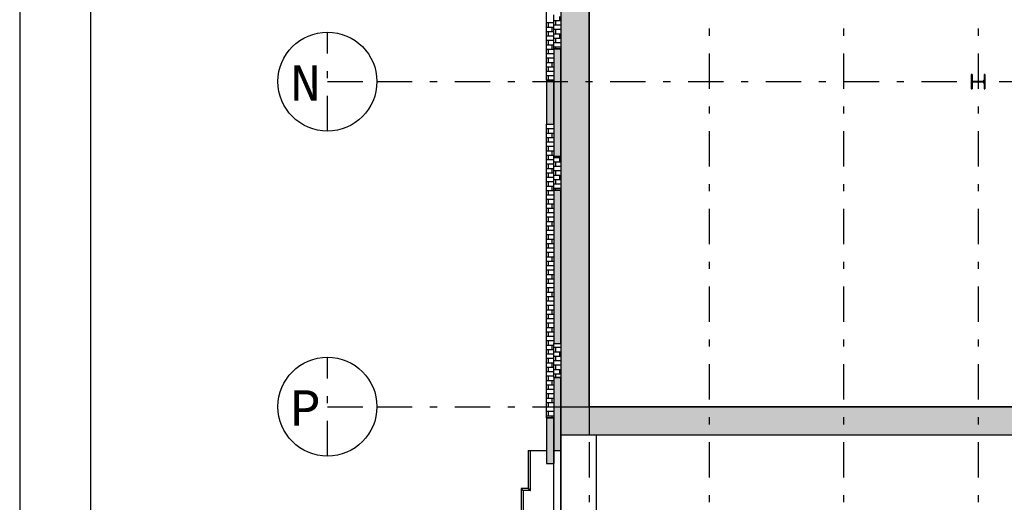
# Model space of a CAD drawing. Extents: x 2 to 87, y -108 to 11.
# Tile 113 of 210: x 2.48 to 16.4, y -76.36 to -69.53. Entities that reach past the tile are written whole.
import ezdxf

# ---------------------------------------------------------------- set-up
doc = ezdxf.new("R2010")
doc.units = 0
doc.header["$MEASUREMENT"] = 0
doc.linetypes.add('DASHDOT', pattern=[1, 0.5, -0.25, 0, -0.25])
for name, color, linetype in [('1', 7, 'CONTINUOUS'), ('11', 7, 'CONTINUOUS'), ('18', 7, 'CONTINUOUS'), ('2', 7, 'CONTINUOUS'), ('3', 7, 'CONTINUOUS'), ('5', 7, 'CONTINUOUS')]:
    doc.layers.add(name, color=color, linetype=linetype)
doc.styles.add('MONOTXT', font='MONOTXT', dxfattribs={"height": 0.2})

# ---------------------------------------------------------------- blocks, each defined once
blk = doc.blocks.new('*N19')
at = {"layer": '18', "color": 62, "linetype": 'Continuous'}
for p, q in [((10.0276, -75.0075), (10.1276, -75.0075)), ((10.0276, -75.0075), (10.0276, -75.6266)), ((10.1276, -75.0075), (10.1276, -75.6266)), ((10.0276, -75.6266), (10.1276, -75.6266))]:
    blk.add_line(p, q, dxfattribs=at)
for points in [[(10.0276, -75.0075), (10.0276, -75.0075), (10.1276, -75.0075)], [(10.0276, -75.0075), (10.0276, -75.6266), (10.1276, -75.6266)], [(10.0276, -75.0075), (10.1276, -75.0075), (10.1276, -75.6266)], [(10.0276, -75.6266), (10.0276, -75.6266), (10.1276, -75.6266)]]:
    blk.add_solid(points, dxfattribs=at)
blk = doc.blocks.new('*N20')
at = {"layer": '18', "color": 62, "linetype": 'Continuous'}
for p, q in [((10.0276, -69.9435), (10.1276, -69.9435)), ((10.0276, -69.9435), (10.0276, -71.4635)), ((10.1276, -69.9435), (10.1276, -71.4635)), ((10.0276, -71.4635), (10.1276, -71.4635)), ((10.0276, -71.9435), (10.1276, -71.9435)), ((10.0276, -71.9435), (10.0276, -74.1135)), ((10.1276, -71.9435), (10.1276, -74.1135)), ((10.0276, -74.1135), (10.1276, -74.1135)), ((10.0276, -74.5935), (10.1276, -74.5935)), ((10.0276, -74.5935), (10.0276, -75.0075)), ((10.1276, -74.5935), (10.1276, -75.0075)), ((10.0276, -75.0075), (10.0676, -75.0075)), ((10.0676, -75.0075), (10.1276, -75.0075))]:
    blk.add_line(p, q, dxfattribs=at)
for points in [[(10.0276, -69.9435), (10.0276, -69.9435), (10.1276, -69.9435)], [(10.0276, -69.9435), (10.0276, -71.4635), (10.1276, -71.4635)], [(10.0276, -69.9435), (10.1276, -69.9435), (10.1276, -71.4635)], [(10.0276, -71.4635), (10.0276, -71.4635), (10.1276, -71.4635)], [(10.0276, -71.9435), (10.0276, -71.9435), (10.1276, -71.9435)], [(10.0276, -71.9435), (10.0276, -74.1135), (10.1276, -74.1135)], [(10.0276, -71.9435), (10.1276, -71.9435), (10.1276, -74.1135)], [(10.0276, -74.1135), (10.0276, -74.1135), (10.1276, -74.1135)], [(10.0276, -74.5935), (10.0276, -74.5935), (10.1276, -74.5935)], [(10.0276, -74.5935), (10.0276, -75.0075), (10.1276, -75.0075)], [(10.0276, -74.5935), (10.1276, -74.5935), (10.1276, -75.0075)], [(10.0276, -75.0075), (10.0276, -75.0075), (10.0676, -75.0075)], [(10.0676, -75.0075), (10.0676, -75.0075), (10.1276, -75.0075)]]:
    blk.add_solid(points, dxfattribs=at)
blk = doc.blocks.new('*N21')
at = {"layer": '18', "color": 62, "linetype": 'Continuous'}
for p, q in [((9.9276, -75.1675), (10.0276, -75.1675)), ((9.9276, -75.1675), (9.9276, -75.8122)), ((10.0276, -75.1675), (10.0276, -75.8122)), ((9.9276, -75.8122), (10.0276, -75.8122))]:
    blk.add_line(p, q, dxfattribs=at)
for points in [[(9.9276, -75.1675), (9.9276, -75.1675), (10.0276, -75.1675)], [(9.9276, -75.1675), (9.9276, -75.8122), (10.0276, -75.8122)], [(9.9276, -75.1675), (10.0276, -75.1675), (10.0276, -75.8122)], [(9.9276, -75.8122), (9.9276, -75.8122), (10.0276, -75.8122)]]:
    blk.add_solid(points, dxfattribs=at)
blk = doc.blocks.new('*N22')
at = {"layer": '18', "color": 62, "linetype": 'Continuous'}
for p, q in [((9.9276, -70.3875), (10.0276, -70.3875)), ((9.9276, -70.3875), (9.9276, -71.0075)), ((10.0276, -70.3875), (10.0276, -71.0075)), ((9.9276, -71.0075), (10.0276, -71.0075))]:
    blk.add_line(p, q, dxfattribs=at)
for points in [[(9.9276, -70.3875), (9.9276, -70.3875), (10.0276, -70.3875)], [(9.9276, -70.3875), (9.9276, -71.0075), (10.0276, -71.0075)], [(9.9276, -70.3875), (10.0276, -70.3875), (10.0276, -71.0075)], [(9.9276, -71.0075), (9.9276, -71.0075), (10.0276, -71.0075)]]:
    blk.add_solid(points, dxfattribs=at)
blk = doc.blocks.new('*N33')
at = {"layer": '3', "color": 62, "linetype": 'Continuous'}
for p, q in [((-0.085, 0.1), (-0.095, 0.1)), ((-0.095, 0.1), (-0.095, -0.1)), ((-0.085, 0.1), (-0.085, 0.0212)), ((-0.0797, 0.0085), (-0.085, 0.0212)), ((-0.067, 0.0032), (-0.0797, 0.0085)), ((0.067, 0.0032), (-0.067, 0.0032)), ((0.0797, 0.0085), (0.067, 0.0032)), ((0.085, 0.0212), (0.0797, 0.0085)), ((0.095, 0.1), (0.085, 0.1)), ((0.085, 0.1), (0.085, 0.0212)), ((0.095, 0.1), (0.095, -0.1)), ((-0.085, -0.1), (-0.095, -0.1)), ((-0.0797, -0.0085), (-0.085, -0.0213)), ((-0.085, -0.0213), (-0.085, -0.1)), ((-0.067, -0.0033), (-0.0797, -0.0085)), ((0.067, -0.0033), (-0.067, -0.0033)), ((0.0797, -0.0085), (0.067, -0.0033)), ((0.085, -0.0213), (0.0797, -0.0085)), ((0.085, -0.0213), (0.085, -0.1)), ((0.095, -0.1), (0.085, -0.1))]:
    blk.add_line(p, q, dxfattribs=at)
for points in [[(-0.085, 0.1), (-0.095, 0.1), (-0.095, -0.1)], [(-0.085, 0.1), (-0.085, -0.1), (-0.095, -0.1)], [(-0.095, 0.1), (-0.095, 0.1), (-0.095, -0.1)], [(-0.085, 0.1), (-0.085, 0.1), (-0.085, 0.0212)], [(-0.0797, 0.0085), (-0.085, 0.0212), (-0.085, -0.0213)], [(-0.0797, 0.0085), (-0.0797, -0.0085), (-0.085, -0.0213)], [(-0.067, 0.0032), (-0.0797, 0.0085), (-0.0797, -0.0085)], [(-0.067, 0.0032), (-0.067, -0.0033), (-0.0797, -0.0085)], [(0.067, 0.0032), (-0.067, 0.0032), (-0.067, -0.0033)], [(0.067, 0.0032), (0.067, -0.0033), (-0.067, -0.0033)], [(0.0797, 0.0085), (0.067, 0.0032), (0.067, -0.0033)], [(0.0797, 0.0085), (0.0797, -0.0085), (0.067, -0.0033)], [(0.085, 0.0212), (0.0797, 0.0085), (0.0797, -0.0085)], [(0.085, 0.0212), (0.085, -0.0213), (0.0797, -0.0085)], [(0.095, 0.1), (0.085, 0.1), (0.085, -0.1)], [(0.095, 0.1), (0.095, -0.1), (0.085, -0.1)], [(0.085, 0.1), (0.085, 0.1), (0.085, 0.0212)], [(0.095, 0.1), (0.095, 0.1), (0.095, -0.1)], [(-0.085, -0.0213), (-0.085, -0.0213), (-0.085, -0.1)], [(0.085, -0.0213), (0.085, -0.0213), (0.085, -0.1)]]:
    blk.add_solid(points, dxfattribs=at)

msp = doc.modelspace()

# ---------------------------------------------------------------- linework, layer by layer
at = {"layer": '1', "color": 7, "linetype": 'Continuous'}
msp.add_line((2.4762, 11.0145), (2.4762, -107.7855), dxfattribs=at)
msp.add_lwpolyline([(85.5762, 10.0145), (3.4762, 10.0145), (3.4762, -106.7855), (85.5762, -106.7855)], close=True, dxfattribs=at)
at = {"layer": '11', "color": 62, "linetype": 'Continuous'}
for p, q in [((9.6676, -75.6266), (9.6676, -76.166)), ((9.6676, -75.6266), (9.6976, -75.6266)), ((9.6976, -75.6266), (9.9276, -75.6266)), ((9.6976, -76.196), (9.6976, -75.6266)), ((10.0276, -76.526), (10.0276, -75.8122)), ((9.6676, -76.166), (9.5676, -76.166)), ((9.5676, -76.166), (9.5676, -77.486)), ((9.6976, -76.196), (9.5976, -76.196)), ((9.5976, -76.196), (9.5976, -77.456))]:
    msp.add_line(p, q, dxfattribs=at)
for points in [[(9.5676, -76.166), (9.5676, -76.166), (9.5676, -76.166), (9.5676, -76.166), (9.5676, -76.166), (9.5676, -76.166), (9.5676, -76.166), (9.5676, -76.166), (9.5676, -76.166), (9.5676, -76.166), (9.5676, -76.166), (9.5676, -76.166), (9.5676, -76.166), (9.5676, -76.166), (9.5676, -76.166), (9.5676, -76.166), (9.5676, -76.166), (9.5676, -76.166), (9.5676, -76.166), (9.5676, -76.166), (9.5676, -76.166), (9.5676, -76.166), (9.5676, -76.166), (9.5676, -76.166), (9.5676, -76.166), (9.5677, -76.1661), (9.5677, -76.1661), (9.5677, -76.1661), (9.5677, -76.1661), (9.5677, -76.1661), (9.5677, -76.1661), (9.5677, -76.1661), (9.5677, -76.1661), (9.5677, -76.1661), (9.5677, -76.1661), (9.5678, -76.1662), (9.5678, -76.1662), (9.5678, -76.1662), (9.5678, -76.1662), (9.5678, -76.1662), (9.5678, -76.1662), (9.5678, -76.1662), (9.5678, -76.1662), (9.5679, -76.1663), (9.5679, -76.1663), (9.5679, -76.1663), (9.5679, -76.1663), (9.5679, -76.1663), (9.5679, -76.1663), (9.5679, -76.1663), (9.568, -76.1664), (9.568, -76.1664), (9.568, -76.1664), (9.568, -76.1664), (9.568, -76.1664), (9.568, -76.1664), (9.5681, -76.1665), (9.5681, -76.1665), (9.5681, -76.1665), (9.5681, -76.1665), (9.5681, -76.1665), (9.5682, -76.1666), (9.5682, -76.1666), (9.5682, -76.1666), (9.5682, -76.1666), (9.5682, -76.1666), (9.5683, -76.1667), (9.5683, -76.1667), (9.5683, -76.1667), (9.5683, -76.1667), (9.5683, -76.1667), (9.5684, -76.1668), (9.5684, -76.1668), (9.5684, -76.1668), (9.5684, -76.1668), (9.5685, -76.1669), (9.5685, -76.1669), (9.5685, -76.1669), (9.5685, -76.1669), (9.5686, -76.167), (9.5686, -76.167), (9.5686, -76.167), (9.5686, -76.167), (9.5687, -76.1671), (9.5687, -76.1671), (9.5687, -76.1671), (9.5687, -76.1671), (9.5688, -76.1672), (9.5688, -76.1672), (9.5688, -76.1672), (9.5689, -76.1672), (9.5689, -76.1673), (9.5689, -76.1673), (9.5689, -76.1673), (9.569, -76.1674), (9.569, -76.1674), (9.569, -76.1674), (9.5691, -76.1675), (9.5691, -76.1675), (9.5691, -76.1675), (9.5692, -76.1676)], [(9.5692, -76.1676), (9.5692, -76.1676), (9.5692, -76.1676), (9.5693, -76.1676), (9.5693, -76.1677), (9.5693, -76.1677), (9.5694, -76.1677), (9.5694, -76.1678), (9.5694, -76.1678), (9.5695, -76.1678), (9.5695, -76.1679), (9.5695, -76.1679), (9.5696, -76.168), (9.5696, -76.168), (9.5696, -76.168), (9.5697, -76.1681), (9.5697, -76.1681), (9.5697, -76.1681), (9.5698, -76.1682), (9.5698, -76.1682), (9.5699, -76.1682), (9.5699, -76.1683), (9.5699, -76.1683), (9.57, -76.1684), (9.57, -76.1684), (9.57, -76.1684), (9.5701, -76.1685), (9.5701, -76.1685), (9.5702, -76.1686), (9.5702, -76.1686), (9.5702, -76.1686), (9.5703, -76.1687), (9.5703, -76.1687), (9.5704, -76.1688), (9.5704, -76.1688), (9.5705, -76.1688), (9.5705, -76.1689), (9.5705, -76.1689), (9.5706, -76.169), (9.5706, -76.169), (9.5707, -76.1691), (9.5707, -76.1691), (9.5708, -76.1691), (9.5708, -76.1692), (9.5708, -76.1692), (9.5709, -76.1693), (9.5709, -76.1693), (9.571, -76.1694), (9.571, -76.1694), (9.5711, -76.1695), (9.5711, -76.1695), (9.5712, -76.1696), (9.5712, -76.1696), (9.5713, -76.1696), (9.5713, -76.1697), (9.5713, -76.1697), (9.5714, -76.1698), (9.5714, -76.1698), (9.5715, -76.1699), (9.5715, -76.1699), (9.5716, -76.17), (9.5716, -76.17), (9.5717, -76.1701), (9.5717, -76.1701), (9.5718, -76.1702), (9.5718, -76.1702), (9.5719, -76.1703), (9.5719, -76.1703), (9.572, -76.1704), (9.572, -76.1704), (9.5721, -76.1705), (9.5722, -76.1705), (9.5722, -76.1706), (9.5723, -76.1707), (9.5723, -76.1707), (9.5724, -76.1708), (9.5724, -76.1708), (9.5725, -76.1709), (9.5725, -76.1709), (9.5726, -76.171), (9.5726, -76.171), (9.5727, -76.1711), (9.5727, -76.1711), (9.5728, -76.1712), (9.5729, -76.1712), (9.5729, -76.1713), (9.573, -76.1714), (9.573, -76.1714), (9.5731, -76.1715), (9.5731, -76.1715), (9.5732, -76.1716), (9.5733, -76.1716), (9.5733, -76.1717), (9.5734, -76.1718), (9.5734, -76.1718), (9.5735, -76.1719), (9.5735, -76.1719), (9.5736, -76.172), (9.5737, -76.1721), (9.5737, -76.1721), (9.5738, -76.1722)], [(9.5738, -76.1722), (9.5738, -76.1722), (9.5739, -76.1723), (9.574, -76.1724), (9.574, -76.1724), (9.5741, -76.1725), (9.5742, -76.1725), (9.5742, -76.1726), (9.5743, -76.1727), (9.5743, -76.1727), (9.5744, -76.1728), (9.5745, -76.1729), (9.5745, -76.1729), (9.5746, -76.173), (9.5747, -76.173), (9.5747, -76.1731), (9.5748, -76.1732), (9.5748, -76.1732), (9.5749, -76.1733), (9.575, -76.1734), (9.575, -76.1734), (9.5751, -76.1735), (9.5752, -76.1736), (9.5752, -76.1736), (9.5753, -76.1737), (9.5754, -76.1738), (9.5754, -76.1738), (9.5755, -76.1739), (9.5756, -76.174), (9.5756, -76.174), (9.5757, -76.1741), (9.5758, -76.1742), (9.5758, -76.1742), (9.5759, -76.1743), (9.576, -76.1744), (9.576, -76.1744), (9.5761, -76.1745), (9.5762, -76.1746), (9.5762, -76.1746), (9.5763, -76.1747), (9.5764, -76.1748), (9.5764, -76.1748), (9.5765, -76.1749), (9.5766, -76.175), (9.5767, -76.1751), (9.5767, -76.1751), (9.5768, -76.1752), (9.5769, -76.1753), (9.5769, -76.1753), (9.577, -76.1754), (9.5771, -76.1755), (9.5772, -76.1756), (9.5772, -76.1756), (9.5773, -76.1757), (9.5774, -76.1758), (9.5774, -76.1758), (9.5775, -76.1759), (9.5776, -76.176), (9.5777, -76.1761), (9.5777, -76.1761), (9.5778, -76.1762), (9.5779, -76.1763), (9.578, -76.1764), (9.578, -76.1764), (9.5781, -76.1765), (9.5782, -76.1766), (9.5783, -76.1767), (9.5783, -76.1767), (9.5784, -76.1768), (9.5785, -76.1769), (9.5786, -76.177), (9.5786, -76.177), (9.5787, -76.1771), (9.5788, -76.1772), (9.5789, -76.1773), (9.579, -76.1773), (9.579, -76.1774), (9.5791, -76.1775), (9.5792, -76.1776), (9.5793, -76.1777), (9.5793, -76.1777), (9.5794, -76.1778), (9.5795, -76.1779), (9.5796, -76.178), (9.5797, -76.178), (9.5797, -76.1781), (9.5798, -76.1782), (9.5799, -76.1783), (9.58, -76.1784), (9.5801, -76.1784), (9.5801, -76.1785), (9.5802, -76.1786), (9.5803, -76.1787), (9.5804, -76.1788), (9.5805, -76.1788), (9.5805, -76.1789), (9.5806, -76.179), (9.5807, -76.1791), (9.5808, -76.1792), (9.5809, -76.1793), (9.5809, -76.1793)], [(9.5809, -76.1793), (9.581, -76.1794), (9.5811, -76.1795), (9.5812, -76.1796), (9.5813, -76.1797), (9.5814, -76.1797), (9.5814, -76.1798), (9.5815, -76.1799), (9.5816, -76.18), (9.5817, -76.1801), (9.5818, -76.1802), (9.5819, -76.1802), (9.5819, -76.1803), (9.582, -76.1804), (9.5821, -76.1805), (9.5822, -76.1806), (9.5823, -76.1807), (9.5824, -76.1808), (9.5824, -76.1808), (9.5825, -76.1809), (9.5826, -76.181), (9.5827, -76.1811), (9.5828, -76.1812), (9.5829, -76.1813), (9.583, -76.1814), (9.583, -76.1814), (9.5831, -76.1815), (9.5832, -76.1816), (9.5833, -76.1817), (9.5834, -76.1818), (9.5835, -76.1819), (9.5836, -76.182), (9.5836, -76.182), (9.5837, -76.1821), (9.5838, -76.1822), (9.5839, -76.1823), (9.584, -76.1824), (9.5841, -76.1825), (9.5842, -76.1826), (9.5843, -76.1827), (9.5843, -76.1827), (9.5844, -76.1828), (9.5845, -76.1829), (9.5846, -76.183), (9.5847, -76.1831), (9.5848, -76.1832), (9.5849, -76.1833), (9.585, -76.1834), (9.5851, -76.1835), (9.5851, -76.1835), (9.5852, -76.1836), (9.5853, -76.1837), (9.5854, -76.1838), (9.5855, -76.1839), (9.5856, -76.184), (9.5857, -76.1841), (9.5858, -76.1842), (9.5859, -76.1843), (9.586, -76.1844), (9.5861, -76.1844), (9.5861, -76.1845), (9.5862, -76.1846), (9.5863, -76.1847), (9.5864, -76.1848), (9.5865, -76.1849), (9.5866, -76.185), (9.5867, -76.1851), (9.5868, -76.1852), (9.5869, -76.1853), (9.587, -76.1854), (9.5871, -76.1855), (9.5872, -76.1855), (9.5873, -76.1856), (9.5873, -76.1857), (9.5874, -76.1858), (9.5875, -76.1859), (9.5876, -76.186), (9.5877, -76.1861), (9.5878, -76.1862), (9.5879, -76.1863), (9.588, -76.1864), (9.5881, -76.1865), (9.5882, -76.1866), (9.5883, -76.1867), (9.5884, -76.1868), (9.5885, -76.1869), (9.5886, -76.1869), (9.5886, -76.187), (9.5887, -76.1871), (9.5888, -76.1872), (9.5889, -76.1873), (9.589, -76.1874), (9.5891, -76.1875), (9.5892, -76.1876), (9.5893, -76.1877), (9.5894, -76.1878), (9.5895, -76.1879), (9.5896, -76.188), (9.5897, -76.1881), (9.5898, -76.1882), (9.5899, -76.1883)], [(9.5899, -76.1883), (9.59, -76.1884), (9.5901, -76.1885), (9.5902, -76.1886), (9.5902, -76.1886), (9.5903, -76.1887), (9.5904, -76.1888), (9.5905, -76.1889), (9.5906, -76.189), (9.5907, -76.1891), (9.5908, -76.1892), (9.5909, -76.1893), (9.591, -76.1894), (9.5911, -76.1895), (9.5912, -76.1896), (9.5913, -76.1897), (9.5914, -76.1898), (9.5915, -76.1899), (9.5916, -76.19), (9.5917, -76.1901), (9.5918, -76.1902), (9.5919, -76.1903), (9.592, -76.1904), (9.5921, -76.1905), (9.5922, -76.1906), (9.5923, -76.1907), (9.5923, -76.1908), (9.5924, -76.1909), (9.5925, -76.191), (9.5926, -76.1911), (9.5927, -76.1912), (9.5928, -76.1912), (9.5929, -76.1913), (9.593, -76.1914), (9.5931, -76.1915), (9.5932, -76.1916), (9.5933, -76.1917), (9.5934, -76.1918), (9.5935, -76.1919), (9.5936, -76.192), (9.5937, -76.1921), (9.5938, -76.1922), (9.5939, -76.1923), (9.594, -76.1924), (9.5941, -76.1925), (9.5942, -76.1926), (9.5943, -76.1927), (9.5944, -76.1928), (9.5945, -76.1929), (9.5946, -76.193), (9.5947, -76.1931), (9.5948, -76.1932), (9.5949, -76.1933), (9.595, -76.1934), (9.5951, -76.1935), (9.5952, -76.1936), (9.5953, -76.1937), (9.5954, -76.1938), (9.5955, -76.1939), (9.5956, -76.194), (9.5957, -76.1941), (9.5958, -76.1942), (9.5959, -76.1943), (9.596, -76.1944), (9.5961, -76.1945), (9.5962, -76.1946), (9.5963, -76.1947), (9.5964, -76.1948), (9.5965, -76.1949), (9.5966, -76.195), (9.5967, -76.1951), (9.5968, -76.1952), (9.5969, -76.1953), (9.597, -76.1954), (9.5971, -76.1955), (9.5972, -76.1956), (9.5973, -76.1957), (9.5974, -76.1958), (9.5975, -76.1959), (9.5976, -76.196)], [(9.6676, -76.166), (9.6676, -76.166), (9.6676, -76.166), (9.6676, -76.166), (9.6676, -76.166), (9.6676, -76.166), (9.6676, -76.166), (9.6676, -76.166), (9.6676, -76.166), (9.6676, -76.166), (9.6676, -76.166), (9.6676, -76.166), (9.6676, -76.166), (9.6676, -76.166), (9.6676, -76.166), (9.6676, -76.166), (9.6676, -76.166), (9.6676, -76.166), (9.6676, -76.166), (9.6676, -76.166), (9.6676, -76.166), (9.6676, -76.166), (9.6676, -76.166), (9.6676, -76.166), (9.6676, -76.166), (9.6677, -76.1661), (9.6677, -76.1661), (9.6677, -76.1661), (9.6677, -76.1661), (9.6677, -76.1661), (9.6677, -76.1661), (9.6677, -76.1661), (9.6677, -76.1661), (9.6677, -76.1661), (9.6677, -76.1661), (9.6678, -76.1661), (9.6678, -76.1662), (9.6678, -76.1662), (9.6678, -76.1662), (9.6678, -76.1662), (9.6678, -76.1662), (9.6678, -76.1662), (9.6678, -76.1662), (9.6679, -76.1662), (9.6679, -76.1663), (9.6679, -76.1663), (9.6679, -76.1663), (9.6679, -76.1663), (9.6679, -76.1663), (9.6679, -76.1663), (9.668, -76.1664), (9.668, -76.1664), (9.668, -76.1664), (9.668, -76.1664), (9.668, -76.1664), (9.668, -76.1664), (9.6681, -76.1665), (9.6681, -76.1665), (9.6681, -76.1665), (9.6681, -76.1665), (9.6681, -76.1665), (9.6682, -76.1666), (9.6682, -76.1666), (9.6682, -76.1666), (9.6682, -76.1666), (9.6682, -76.1666), (9.6683, -76.1667), (9.6683, -76.1667), (9.6683, -76.1667), (9.6683, -76.1667), (9.6683, -76.1667), (9.6684, -76.1668), (9.6684, -76.1668), (9.6684, -76.1668), (9.6684, -76.1668), (9.6685, -76.1669), (9.6685, -76.1669), (9.6685, -76.1669), (9.6685, -76.1669), (9.6686, -76.167), (9.6686, -76.167), (9.6686, -76.167), (9.6686, -76.167), (9.6687, -76.1671), (9.6687, -76.1671), (9.6687, -76.1671), (9.6687, -76.1671), (9.6688, -76.1672), (9.6688, -76.1672), (9.6688, -76.1672), (9.6689, -76.1673), (9.6689, -76.1673), (9.6689, -76.1673), (9.6689, -76.1673), (9.669, -76.1674), (9.669, -76.1674), (9.669, -76.1674), (9.6691, -76.1675), (9.6691, -76.1675), (9.6691, -76.1675), (9.6692, -76.1676)], [(9.6692, -76.1676), (9.6692, -76.1676), (9.6692, -76.1676), (9.6693, -76.1676), (9.6693, -76.1677), (9.6693, -76.1677), (9.6694, -76.1677), (9.6694, -76.1678), (9.6694, -76.1678), (9.6695, -76.1679), (9.6695, -76.1679), (9.6695, -76.1679), (9.6696, -76.168), (9.6696, -76.168), (9.6696, -76.168), (9.6697, -76.1681), (9.6697, -76.1681), (9.6697, -76.1681), (9.6698, -76.1682), (9.6698, -76.1682), (9.6698, -76.1682), (9.6699, -76.1683), (9.6699, -76.1683), (9.67, -76.1684), (9.67, -76.1684), (9.67, -76.1684), (9.6701, -76.1685), (9.6701, -76.1685), (9.6702, -76.1686), (9.6702, -76.1686), (9.6702, -76.1686), (9.6703, -76.1687), (9.6703, -76.1687), (9.6704, -76.1688), (9.6704, -76.1688), (9.6704, -76.1688), (9.6705, -76.1689), (9.6705, -76.1689), (9.6706, -76.169), (9.6706, -76.169), (9.6707, -76.1691), (9.6707, -76.1691), (9.6708, -76.1691), (9.6708, -76.1692), (9.6708, -76.1692), (9.6709, -76.1693), (9.6709, -76.1693), (9.671, -76.1694), (9.671, -76.1694), (9.6711, -76.1695), (9.6711, -76.1695), (9.6712, -76.1696), (9.6712, -76.1696), (9.6713, -76.1697), (9.6713, -76.1697), (9.6713, -76.1697), (9.6714, -76.1698), (9.6714, -76.1698), (9.6715, -76.1699), (9.6715, -76.1699), (9.6716, -76.17), (9.6716, -76.17), (9.6717, -76.1701), (9.6717, -76.1701), (9.6718, -76.1702), (9.6718, -76.1702), (9.6719, -76.1703), (9.6719, -76.1703), (9.672, -76.1704), (9.672, -76.1704), (9.6721, -76.1705), (9.6722, -76.1705), (9.6722, -76.1706), (9.6723, -76.1707), (9.6723, -76.1707), (9.6724, -76.1708), (9.6724, -76.1708), (9.6725, -76.1709), (9.6725, -76.1709), (9.6726, -76.171), (9.6726, -76.171), (9.6727, -76.1711), (9.6727, -76.1711), (9.6728, -76.1712), (9.6729, -76.1712), (9.6729, -76.1713), (9.673, -76.1714), (9.673, -76.1714), (9.6731, -76.1715), (9.6731, -76.1715), (9.6732, -76.1716), (9.6733, -76.1716), (9.6733, -76.1717), (9.6734, -76.1718), (9.6734, -76.1718), (9.6735, -76.1719), (9.6735, -76.1719), (9.6736, -76.172), (9.6737, -76.1721), (9.6737, -76.1721), (9.6738, -76.1722)], [(9.6738, -76.1722), (9.6738, -76.1722), (9.6739, -76.1723), (9.674, -76.1724), (9.674, -76.1724), (9.6741, -76.1725), (9.6741, -76.1725), (9.6742, -76.1726), (9.6743, -76.1727), (9.6743, -76.1727), (9.6744, -76.1728), (9.6745, -76.1729), (9.6745, -76.1729), (9.6746, -76.173), (9.6746, -76.173), (9.6747, -76.1731), (9.6748, -76.1732), (9.6748, -76.1732), (9.6749, -76.1733), (9.675, -76.1734), (9.675, -76.1734), (9.6751, -76.1735), (9.6752, -76.1736), (9.6752, -76.1736), (9.6753, -76.1737), (9.6754, -76.1738), (9.6754, -76.1738), (9.6755, -76.1739), (9.6756, -76.174), (9.6756, -76.174), (9.6757, -76.1741), (9.6758, -76.1742), (9.6758, -76.1742), (9.6759, -76.1743), (9.676, -76.1744), (9.676, -76.1744), (9.6761, -76.1745), (9.6762, -76.1746), (9.6762, -76.1746), (9.6763, -76.1747), (9.6764, -76.1748), (9.6764, -76.1748), (9.6765, -76.1749), (9.6766, -76.175), (9.6767, -76.1751), (9.6767, -76.1751), (9.6768, -76.1752), (9.6769, -76.1753), (9.6769, -76.1753), (9.677, -76.1754), (9.6771, -76.1755), (9.6772, -76.1756), (9.6772, -76.1756), (9.6773, -76.1757), (9.6774, -76.1758), (9.6774, -76.1758), (9.6775, -76.1759), (9.6776, -76.176), (9.6777, -76.1761), (9.6777, -76.1761), (9.6778, -76.1762), (9.6779, -76.1763), (9.678, -76.1764), (9.678, -76.1764), (9.6781, -76.1765), (9.6782, -76.1766), (9.6783, -76.1767), (9.6783, -76.1767), (9.6784, -76.1768), (9.6785, -76.1769), (9.6786, -76.177), (9.6786, -76.177), (9.6787, -76.1771), (9.6788, -76.1772), (9.6789, -76.1773), (9.679, -76.1773), (9.679, -76.1774), (9.6791, -76.1775), (9.6792, -76.1776), (9.6793, -76.1777), (9.6793, -76.1777), (9.6794, -76.1778), (9.6795, -76.1779), (9.6796, -76.178), (9.6797, -76.1781), (9.6797, -76.1781), (9.6798, -76.1782), (9.6799, -76.1783), (9.68, -76.1784), (9.6801, -76.1784), (9.6801, -76.1785), (9.6802, -76.1786), (9.6803, -76.1787), (9.6804, -76.1788), (9.6805, -76.1789), (9.6805, -76.1789), (9.6806, -76.179), (9.6807, -76.1791), (9.6808, -76.1792), (9.6809, -76.1793), (9.6809, -76.1793)], [(9.6809, -76.1793), (9.681, -76.1794), (9.6811, -76.1795), (9.6812, -76.1796), (9.6813, -76.1797), (9.6814, -76.1798), (9.6814, -76.1798), (9.6815, -76.1799), (9.6816, -76.18), (9.6817, -76.1801), (9.6818, -76.1802), (9.6819, -76.1803), (9.6819, -76.1803), (9.682, -76.1804), (9.6821, -76.1805), (9.6822, -76.1806), (9.6823, -76.1807), (9.6824, -76.1808), (9.6824, -76.1808), (9.6825, -76.1809), (9.6826, -76.181), (9.6827, -76.1811), (9.6828, -76.1812), (9.6829, -76.1813), (9.683, -76.1813), (9.683, -76.1814), (9.6831, -76.1815), (9.6832, -76.1816), (9.6833, -76.1817), (9.6834, -76.1818), (9.6835, -76.1819), (9.6836, -76.182), (9.6836, -76.182), (9.6837, -76.1821), (9.6838, -76.1822), (9.6839, -76.1823), (9.684, -76.1824), (9.6841, -76.1825), (9.6842, -76.1826), (9.6843, -76.1827), (9.6844, -76.1827), (9.6844, -76.1828), (9.6845, -76.1829), (9.6846, -76.183), (9.6847, -76.1831), (9.6848, -76.1832), (9.6849, -76.1833), (9.685, -76.1834), (9.6851, -76.1835), (9.6852, -76.1835), (9.6852, -76.1836), (9.6853, -76.1837), (9.6854, -76.1838), (9.6855, -76.1839), (9.6856, -76.184), (9.6857, -76.1841), (9.6858, -76.1842), (9.6859, -76.1843), (9.686, -76.1844), (9.6861, -76.1845), (9.6861, -76.1845), (9.6862, -76.1846), (9.6863, -76.1847), (9.6864, -76.1848), (9.6865, -76.1849), (9.6866, -76.185), (9.6867, -76.1851), (9.6868, -76.1852), (9.6869, -76.1853), (9.687, -76.1854), (9.6871, -76.1855), (9.6872, -76.1856), (9.6872, -76.1856), (9.6873, -76.1857), (9.6874, -76.1858), (9.6875, -76.1859), (9.6876, -76.186), (9.6877, -76.1861), (9.6878, -76.1862), (9.6879, -76.1863), (9.688, -76.1864), (9.6881, -76.1865), (9.6882, -76.1866), (9.6883, -76.1867), (9.6884, -76.1868), (9.6885, -76.1869), (9.6885, -76.1869), (9.6886, -76.187), (9.6887, -76.1871), (9.6888, -76.1872), (9.6889, -76.1873), (9.689, -76.1874), (9.6891, -76.1875), (9.6892, -76.1876), (9.6893, -76.1877), (9.6894, -76.1878), (9.6895, -76.1879), (9.6896, -76.188), (9.6897, -76.1881), (9.6898, -76.1882), (9.6899, -76.1883)], [(9.6899, -76.1883), (9.69, -76.1884), (9.6901, -76.1885), (9.6902, -76.1886), (9.6903, -76.1886), (9.6903, -76.1887), (9.6904, -76.1888), (9.6905, -76.1889), (9.6906, -76.189), (9.6907, -76.1891), (9.6908, -76.1892), (9.6909, -76.1893), (9.691, -76.1894), (9.6911, -76.1895), (9.6912, -76.1896), (9.6913, -76.1897), (9.6914, -76.1898), (9.6915, -76.1899), (9.6916, -76.19), (9.6917, -76.1901), (9.6918, -76.1902), (9.6919, -76.1903), (9.692, -76.1904), (9.6921, -76.1905), (9.6922, -76.1906), (9.6923, -76.1906), (9.6924, -76.1907), (9.6925, -76.1908), (9.6926, -76.1909), (9.6927, -76.191), (9.6928, -76.1911), (9.6929, -76.1912), (9.693, -76.1913), (9.693, -76.1914), (9.6931, -76.1915), (9.6932, -76.1916), (9.6933, -76.1917), (9.6934, -76.1918), (9.6935, -76.1919), (9.6936, -76.192), (9.6937, -76.1921), (9.6938, -76.1922), (9.6939, -76.1923), (9.694, -76.1924), (9.6941, -76.1925), (9.6942, -76.1926), (9.6943, -76.1927), (9.6944, -76.1928), (9.6945, -76.1929), (9.6946, -76.193), (9.6947, -76.1931), (9.6948, -76.1932), (9.6949, -76.1933), (9.695, -76.1934), (9.6951, -76.1935), (9.6952, -76.1936), (9.6953, -76.1937), (9.6954, -76.1938), (9.6955, -76.1939), (9.6956, -76.194), (9.6957, -76.1941), (9.6958, -76.1942), (9.6959, -76.1943), (9.696, -76.1944), (9.6961, -76.1945), (9.6962, -76.1946), (9.6963, -76.1947), (9.6964, -76.1948), (9.6965, -76.1949), (9.6966, -76.195), (9.6967, -76.1951), (9.6968, -76.1952), (9.6969, -76.1953), (9.697, -76.1954), (9.6971, -76.1955), (9.6972, -76.1956), (9.6973, -76.1957), (9.6974, -76.1958), (9.6975, -76.1959), (9.6976, -76.196)]]:
    msp.add_lwpolyline(points, dxfattribs=at)
at = {"layer": '18', "color": 62, "linetype": 'Continuous'}
for p, q in [((10.1276, -47.6075), (10.1276, -75.0075)), ((10.5276, -47.6075), (10.5276, -75.0075)), ((10.0276, -69.5779), (9.9276, -69.5779)), ((9.9501, -69.5779), (9.9501, -69.6404)), ((10.1276, -69.5471), (10.0276, -69.5471)), ((10.1276, -69.6096), (10.0276, -69.6096)), ((10.0551, -69.5471), (10.0551, -69.6096)), ((10.1076, -69.4846), (10.1076, -69.5471)), ((10.0276, -69.6404), (9.9276, -69.6404)), ((10.0276, -69.7029), (9.9276, -69.7029)), ((9.9501, -69.7029), (9.9501, -69.7654)), ((10.0026, -69.6404), (10.0026, -69.7029)), ((10.1276, -69.6721), (10.0276, -69.6721)), ((10.1276, -69.7346), (10.0276, -69.7346)), ((10.0551, -69.6721), (10.0551, -69.7346)), ((10.1076, -69.7346), (10.1076, -69.7971)), ((10.0276, -69.7654), (9.9276, -69.7654)), ((10.0276, -69.8279), (9.9276, -69.8279)), ((10.0276, -69.8904), (9.9276, -69.8904)), ((9.9501, -69.8279), (9.9501, -69.8904)), ((10.0026, -69.8904), (10.0026, -69.9529)), ((10.1276, -69.7971), (10.0276, -69.7971)), ((10.1276, -69.8596), (10.0276, -69.8596)), ((10.0551, -69.7971), (10.0551, -69.8596)), ((10.0276, -69.9529), (9.9276, -69.9529)), ((10.0276, -70.0154), (9.9276, -70.0154)), ((9.9501, -69.9529), (9.9501, -70.0154)), ((10.1276, -69.9221), (10.0276, -69.9221)), ((10.0551, -69.9221), (10.0551, -69.9435)), ((10.0276, -70.0779), (9.9276, -70.0779)), ((10.0276, -70.1404), (9.9276, -70.1404)), ((9.9501, -70.0779), (9.9501, -70.1404)), ((10.0026, -70.1404), (10.0026, -70.2029)), ((10.0276, -70.2029), (9.9276, -70.2029)), ((10.0276, -70.2654), (9.9276, -70.2654)), ((9.9501, -70.2029), (9.9501, -70.2654)), ((10.0276, -70.3279), (9.9276, -70.3279)), ((9.9501, -70.3279), (9.9501, -70.3875)), ((9.9501, -71.0075), (9.9501, -71.0154)), ((10.0276, -71.0154), (9.9276, -71.0154)), ((10.0276, -71.0779), (9.9276, -71.0779)), ((10.0276, -71.1404), (9.9276, -71.1404)), ((9.9501, -71.0779), (9.9501, -71.1404)), ((10.0026, -71.1404), (10.0026, -71.2029)), ((10.0276, -71.2029), (9.9276, -71.2029)), ((10.0276, -71.2654), (9.9276, -71.2654)), ((9.9501, -71.2029), (9.9501, -71.2654)), ((10.0276, -71.3279), (9.9276, -71.3279)), ((10.0276, -71.3904), (9.9276, -71.3904)), ((9.9501, -71.3279), (9.9501, -71.3904)), ((10.0026, -71.3904), (10.0026, -71.4529)), ((10.0276, -71.4529), (9.9276, -71.4529)), ((10.0276, -71.5154), (9.9276, -71.5154)), ((9.9501, -71.4529), (9.9501, -71.5154)), ((10.1276, -71.4846), (10.0276, -71.4846)), ((10.1276, -71.5471), (10.0276, -71.5471)), ((10.0551, -71.4635), (10.0551, -71.4846)), ((10.0551, -71.5471), (10.0551, -71.6096)), ((10.1076, -71.4846), (10.1076, -71.5471)), ((10.0276, -71.5779), (9.9276, -71.5779)), ((10.0276, -71.6404), (9.9276, -71.6404)), ((10.0276, -71.7029), (9.9276, -71.7029)), ((9.9501, -71.5779), (9.9501, -71.6404)), ((9.9501, -71.7029), (9.9501, -71.7654)), ((10.0026, -71.6404), (10.0026, -71.7029)), ((10.1276, -71.6096), (10.0276, -71.6096)), ((10.1276, -71.6721), (10.0276, -71.6721)), ((10.0551, -71.6721), (10.0551, -71.7346)), ((10.0276, -71.7654), (9.9276, -71.7654)), ((10.0276, -71.8279), (9.9276, -71.8279)), ((9.9501, -71.8279), (9.9501, -71.8904)), ((10.1276, -71.7346), (10.0276, -71.7346)), ((10.1276, -71.7971), (10.0276, -71.7971)), ((10.0551, -71.7971), (10.0551, -71.8596)), ((10.1076, -71.7346), (10.1076, -71.7971)), ((10.0276, -71.8904), (9.9276, -71.8904)), ((10.0276, -71.9529), (9.9276, -71.9529)), ((9.9501, -71.9529), (9.9501, -72.0154)), ((10.0026, -71.8904), (10.0026, -71.9529)), ((10.1276, -71.8596), (10.0276, -71.8596)), ((10.1276, -71.9221), (10.0276, -71.9221)), ((10.0551, -71.9221), (10.0551, -71.9435)), ((10.0276, -72.0154), (9.9276, -72.0154)), ((10.0276, -72.0779), (9.9276, -72.0779)), ((9.9501, -72.0779), (9.9501, -72.1404)), ((10.0276, -72.1404), (9.9276, -72.1404)), ((10.0276, -72.2029), (9.9276, -72.2029)), ((9.9501, -72.2029), (9.9501, -72.2654)), ((10.0026, -72.1404), (10.0026, -72.2029)), ((10.0276, -72.2654), (9.9276, -72.2654)), ((10.0276, -72.3279), (9.9276, -72.3279)), ((10.0276, -72.3904), (9.9276, -72.3904)), ((9.9501, -72.3279), (9.9501, -72.3904)), ((10.0026, -72.3904), (10.0026, -72.4529)), ((10.0276, -72.4529), (9.9276, -72.4529)), ((10.0276, -72.5154), (9.9276, -72.5154)), ((9.9501, -72.4529), (9.9501, -72.5154)), ((10.0276, -72.5779), (9.9276, -72.5779)), ((10.0276, -72.6404), (9.9276, -72.6404)), ((9.9501, -72.5779), (9.9501, -72.6404)), ((10.0026, -72.6404), (10.0026, -72.7029)), ((10.0276, -72.7029), (9.9276, -72.7029)), ((10.0276, -72.7654), (9.9276, -72.7654)), ((9.9501, -72.7029), (9.9501, -72.7654)), ((10.0276, -72.8279), (9.9276, -72.8279)), ((10.0276, -72.8904), (9.9276, -72.8904)), ((10.0276, -72.9529), (9.9276, -72.9529)), ((9.9501, -72.8279), (9.9501, -72.8904)), ((9.9501, -72.9529), (9.9501, -73.0154)), ((10.0026, -72.8904), (10.0026, -72.9529)), ((10.0276, -73.0154), (9.9276, -73.0154)), ((10.0276, -73.0779), (9.9276, -73.0779)), ((9.9501, -73.0779), (9.9501, -73.1404)), ((10.0276, -73.1404), (9.9276, -73.1404)), ((10.0276, -73.2029), (9.9276, -73.2029)), ((9.9501, -73.2029), (9.9501, -73.2654)), ((10.0026, -73.1404), (10.0026, -73.2029)), ((10.0276, -73.2654), (9.9276, -73.2654)), ((10.0276, -73.3279), (9.9276, -73.3279)), ((9.9501, -73.3279), (9.9501, -73.3904)), ((10.0276, -73.3904), (9.9276, -73.3904)), ((10.0276, -73.4529), (9.9276, -73.4529)), ((9.9501, -73.4529), (9.9501, -73.5154)), ((10.0026, -73.3904), (10.0026, -73.4529)), ((10.0276, -73.5154), (9.9276, -73.5154)), ((10.0276, -73.5779), (9.9276, -73.5779)), ((10.0276, -73.6404), (9.9276, -73.6404)), ((9.9501, -73.5779), (9.9501, -73.6404)), ((10.0026, -73.6404), (10.0026, -73.7029)), ((10.0276, -73.7029), (9.9276, -73.7029)), ((10.0276, -73.7654), (9.9276, -73.7654)), ((9.9501, -73.7029), (9.9501, -73.7654)), ((10.0276, -73.8279), (9.9276, -73.8279)), ((10.0276, -73.8904), (9.9276, -73.8904)), ((9.9501, -73.8279), (9.9501, -73.8904)), ((10.0026, -73.8904), (10.0026, -73.9529)), ((10.0276, -73.9529), (9.9276, -73.9529)), ((10.0276, -74.0154), (9.9276, -74.0154)), ((9.9501, -73.9529), (9.9501, -74.0154)), ((10.0276, -74.0779), (9.9276, -74.0779)), ((10.0276, -74.1404), (9.9276, -74.1404)), ((10.0276, -74.2029), (9.9276, -74.2029)), ((9.9501, -74.0779), (9.9501, -74.1404)), ((9.9501, -74.2029), (9.9501, -74.2654)), ((10.0026, -74.1404), (10.0026, -74.2029)), ((10.1276, -74.1721), (10.0276, -74.1721)), ((10.0551, -74.1721), (10.0551, -74.2346)), ((10.0276, -74.2654), (9.9276, -74.2654)), ((10.0276, -74.3279), (9.9276, -74.3279)), ((9.9501, -74.3279), (9.9501, -74.3904)), ((10.1276, -74.2346), (10.0276, -74.2346)), ((10.1276, -74.2971), (10.0276, -74.2971)), ((10.0551, -74.2971), (10.0551, -74.3596)), ((10.1076, -74.2346), (10.1076, -74.2971)), ((10.0276, -74.3904), (9.9276, -74.3904)), ((10.0276, -74.4529), (9.9276, -74.4529)), ((9.9501, -74.4529), (9.9501, -74.5154)), ((10.0026, -74.3904), (10.0026, -74.4529)), ((10.1276, -74.3596), (10.0276, -74.3596)), ((10.1276, -74.4221), (10.0276, -74.4221)), ((10.1276, -74.4846), (10.0276, -74.4846)), ((10.0551, -74.4221), (10.0551, -74.4846)), ((10.1076, -74.4846), (10.1076, -74.5471)), ((10.0276, -74.5154), (9.9276, -74.5154)), ((10.0276, -74.5779), (9.9276, -74.5779)), ((9.9501, -74.5779), (9.9501, -74.6404)), ((10.1276, -74.5471), (10.0276, -74.5471)), ((10.0551, -74.5471), (10.0551, -74.5935)), ((10.0276, -74.6404), (9.9276, -74.6404)), ((10.0276, -74.7029), (9.9276, -74.7029)), ((10.0276, -74.7654), (9.9276, -74.7654)), ((9.9501, -74.7029), (9.9501, -74.7654)), ((10.0026, -74.6404), (10.0026, -74.7029)), ((10.0276, -74.8279), (9.9276, -74.8279)), ((10.0276, -74.8904), (9.9276, -74.8904)), ((9.9501, -74.8279), (9.9501, -74.8904)), ((10.0026, -74.8904), (10.0026, -74.9529)), ((10.0276, -74.9529), (9.9276, -74.9529)), ((10.0276, -75.0154), (9.9276, -75.0154)), ((9.9501, -74.9529), (9.9501, -75.0154)), ((10.1276, -75.0075), (10.5276, -75.0075)), ((10.1276, -75.0075), (10.1276, -75.4075)), ((10.1276, -75.0075), (10.1319, -75.0075)), ((10.1319, -75.0075), (10.5276, -75.0075)), ((10.5276, -75.0075), (49.6276, -75.0075)), ((10.5276, -75.0075), (10.5276, -75.4075)), ((10.5276, -75.0075), (10.5276, -75.4075)), ((10.0276, -75.0779), (9.9276, -75.0779)), ((10.0276, -75.1404), (9.9276, -75.1404)), ((9.9501, -75.0779), (9.9501, -75.1404)), ((10.0026, -75.1404), (10.0026, -75.1675)), ((10.1276, -75.4075), (10.5276, -75.4075)), ((10.5276, -75.4075), (28.2589, -75.4075))]:
    msp.add_line(p, q, dxfattribs=at)
for points in [[(10.1276, -47.6075), (10.1276, -75.0075), (10.5276, -75.0075)], [(10.1276, -47.6075), (10.5276, -47.6075), (10.5276, -75.0075)], [(10.1276, -75.0075), (10.1276, -75.0075), (10.5276, -75.0075)], [(10.1276, -75.0075), (10.1276, -75.4075), (10.5276, -75.4075)], [(10.1276, -75.0075), (10.5276, -75.0075), (10.5276, -75.4075)], [(10.1276, -75.0075), (10.1276, -75.0075), (10.1319, -75.0075)], [(10.1319, -75.0075), (10.1319, -75.0075), (10.5276, -75.0075)], [(10.5276, -75.0075), (10.5276, -75.0075), (49.6276, -75.0075)], [(10.5276, -75.0075), (10.5276, -75.4075), (49.6276, -75.4075)], [(10.5276, -75.0075), (49.6276, -75.0075), (49.6276, -75.4075)], [(10.1276, -75.4075), (10.1276, -75.4075), (10.5276, -75.4075)], [(10.5276, -75.4075), (10.5276, -75.4075), (28.2589, -75.4075)]]:
    msp.add_solid(points, dxfattribs=at)
at = {"layer": '2', "color": 62, "linetype": 'Continuous'}
for p, q in [((10.1276, -9.9075), (10.1276, -75.4075)), ((10.5276, -75.0075), (10.5276, -38.2575)), ((9.9276, -70.3875), (9.9276, -66.3575)), ((10.0276, -69.9435), (10.0276, -69.4635)), ((10.1276, -69.9435), (10.0276, -69.9435)), ((10.0276, -69.9435), (10.0276, -71.4635)), ((10.1276, -71.4635), (10.1276, -69.9435)), ((9.9276, -70.3875), (9.9276, -71.0075)), ((10.0276, -70.3875), (9.9276, -70.3875)), ((10.0276, -71.0075), (10.0276, -70.3875)), ((9.9276, -71.0075), (10.0276, -71.0075)), ((9.9276, -75.0075), (9.9276, -71.0075)), ((10.0276, -71.4635), (10.1276, -71.4635)), ((10.0276, -71.9435), (10.0276, -71.4635)), ((10.1276, -71.9435), (10.0276, -71.9435)), ((10.0276, -71.9435), (10.0276, -74.1135)), ((10.1276, -74.1135), (10.1276, -71.9435)), ((10.0276, -74.1135), (10.1276, -74.1135)), ((10.0276, -74.5935), (10.0276, -74.1135)), ((10.1276, -74.5935), (10.0276, -74.5935)), ((10.0276, -74.5935), (10.0276, -75.0075)), ((10.1276, -75.0075), (10.1276, -74.5935)), ((9.9276, -75.1675), (9.9276, -75.0075)), ((10.0276, -75.0075), (10.0276, -75.6266)), ((10.1276, -75.6266), (10.1276, -75.0075)), ((49.6276, -75.0075), (10.5276, -75.0075)), ((9.9276, -75.1675), (9.9276, -75.8122)), ((10.0276, -75.1675), (9.9276, -75.1675)), ((10.0276, -75.8122), (10.0276, -75.1675)), ((10.1276, -75.4075), (50.0276, -75.4075)), ((10.6276, -75.4075), (10.6276, -78.6368)), ((10.0276, -75.6266), (10.1276, -75.6266)), ((10.1276, -93.3256), (10.1276, -75.6266)), ((10.1276, -75.6266), (10.1276, -93.3256)), ((9.9276, -75.8122), (10.0276, -75.8122))]:
    msp.add_line(p, q, dxfattribs=at)
at = {"layer": '3', "color": 62, "linetype": 'Continuous'}
for p, q in [((15.9426, -70.3075), (15.9326, -70.3075)), ((15.9326, -70.3075), (15.9326, -70.5075)), ((15.9426, -70.3863), (15.9426, -70.3075)), ((16.1226, -70.3075), (16.1126, -70.3075)), ((16.1126, -70.3075), (16.1126, -70.3863)), ((16.1226, -70.5075), (16.1226, -70.3075)), ((15.9426, -70.5075), (15.9426, -70.4288)), ((16.0946, -70.4043), (15.9606, -70.4043)), ((15.9606, -70.4108), (16.0946, -70.4108)), ((16.1126, -70.4288), (16.1126, -70.5075)), ((15.9326, -70.5075), (15.9426, -70.5075)), ((16.1126, -70.5075), (16.1226, -70.5075))]:
    msp.add_line(p, q, dxfattribs=at)
for centre, start, end in [((15.9606, -70.3863), 180, 270), ((15.9606, -70.4288), 90, 180), ((16.0946, -70.3863), 270, 360), ((16.0946, -70.4288), 360, 90)]:
    msp.add_arc(centre, 0.018, start, end, dxfattribs=at)
at = {"layer": '5', "color": 7, "linetype": 'DASHDOT'}
for p, q in [((10.5276, -7.3075), (10.5276, -96.5075)), ((12.2276, -7.3075), (12.2276, -96.5075)), ((14.1276, -7.3075), (14.1276, -96.5075)), ((16.0276, -7.3075), (16.0276, -96.5075)), ((6.8276, -71.1075), (6.8276, -69.7075)), ((6.8276, -70.4075), (7.5276, -70.4075)), ((7.5276, -70.4075), (52.6276, -70.4075)), ((6.8276, -75.7075), (6.8276, -74.3075)), ((6.8276, -75.0075), (7.5276, -75.0075)), ((7.5276, -75.0075), (52.6276, -75.0075))]:
    msp.add_line(p, q, dxfattribs=at)
at = {"layer": '5', "color": 3, "linetype": 'Continuous'}
for centre in [(6.8276, -70.4075), (6.8276, -75.0075)]:
    msp.add_circle(centre, 0.7, dxfattribs=at)

# ---------------------------------------------------------------- block references
at = {"layer": '18', "color": 62, "linetype": 'Continuous'}
for name in ['*N21', '*N19', '*N22', '*N20']:
    msp.add_blockref(name, (0, 0), dxfattribs=at)
at = {"layer": '3', "color": 62, "linetype": 'Continuous'}
msp.add_blockref('*N33', (16.0276, -70.4075), dxfattribs=at)

# ---------------------------------------------------------------- texts
at = {"layer": '5', "color": 1, "linetype": 'Continuous', "style": 'MONOTXT'}
for s, p in [('N  ', (6.3018, -70.6755)), ('P  ', (6.3018, -75.2755))]:
    msp.add_text(s, height=0.5, dxfattribs=at).set_placement(p)

doc.saveas('drawing.dxf')
